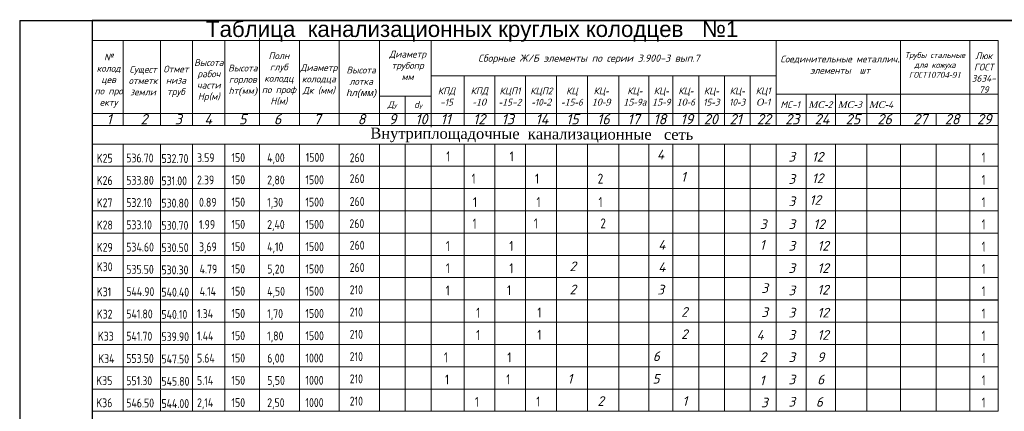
# Model space of a CAD drawing. Extents: x 0 to 362422, y 0 to 4201735.
# Tile 11 of 256: x 359901 to 360173, y 4196899 to 4197008. Entities that reach past the tile are written whole.
import ezdxf

# ---------------------------------------------------------------- set-up
doc = ezdxf.new("R2010")
doc.units = 0
doc.header["$LTSCALE"] = 0.5
doc.header["$MEASUREMENT"] = 0
doc.linetypes.add('CONTI', pattern=[0])
for name, color, linetype in [('PI_TT0', 5, 'CONTI'), ('ØÒÀÌÏ', 7, 'Continuous'), ('ВЫНОСКИ', 7, 'Continuous')]:
    doc.layers.add(name, color=color, linetype=linetype)
doc.styles.add('style1', font='isocpeur.ttf', dxfattribs={"oblique": 15, "height": 3})
doc.styles.add('style2', font='isocpeui.ttf', dxfattribs={"height": 250})

msp = doc.modelspace()

# ---------------------------------------------------------------- linework, layer by layer
at = {"color": 0, "linetype": 'Continuous'}
for q in [(360354.752, 4197007.29), (359901.283, 4196710.29)]:
    msp.add_line((359901.283, 4197007.29), q, dxfattribs=at)
for p, q in [((359921.306, 4197007.405), (360349.752, 4197007.405)), ((359921.306, 4197007.405), (359921.306, 4196899.436)), ((359921.306, 4197007.405), (359921.306, 4196899.436)), ((359921.306, 4196899.436), (359921.306, 4196715.29))]:
    msp.add_line(p, q)
at = {"color": 7, "lineweight": 20}
for p, q in [((360088.578, 4196973.192), (360088.578, 4196942.461)), ((360095.691, 4196973.192), (360095.691, 4196942.461)), ((359929.808, 4196954.753), (359929.808, 4196942.461)), ((360000.546, 4196954.753), (360000.546, 4196911.729)), ((360171.198, 4196954.753), (360171.198, 4196911.729)), ((359929.808, 4196948.607), (359929.808, 4196911.729)), ((359948.926, 4196948.607), (359948.926, 4196911.729)), ((359957.826, 4196948.607), (359957.826, 4196942.461)), ((359957.826, 4196948.607), (359957.826, 4196911.729)), ((359967.444, 4196948.607), (359967.444, 4196942.461)), ((359967.444, 4196948.607), (359967.444, 4196911.729)), ((359978.418, 4196948.607), (359978.418, 4196942.461)), ((359978.418, 4196948.607), (359978.418, 4196911.729)), ((360000.546, 4196948.607), (360000.546, 4196942.461)), ((360007.615, 4196948.607), (360007.615, 4196942.461)), ((360007.615, 4196948.607), (360007.615, 4196911.729)), ((360014.824, 4196948.607), (360014.824, 4196942.461)), ((360014.824, 4196948.607), (360014.824, 4196911.729)), ((360023.869, 4196948.607), (360023.869, 4196942.461)), ((360032.329, 4196948.607), (360032.329, 4196942.461)), ((360040.83, 4196948.607), (360040.83, 4196942.461)), ((360049.348, 4196948.607), (360049.348, 4196942.461)), ((360057.904, 4196948.607), (360057.904, 4196942.461)), ((360066.576, 4196948.607), (360066.576, 4196942.461)), ((360074.843, 4196948.607), (360074.843, 4196942.461)), ((360081.466, 4196948.607), (360081.466, 4196942.461)), ((360109.916, 4196948.607), (360109.916, 4196942.461)), ((360118.216, 4196948.607), (360118.216, 4196942.461)), ((360126.324, 4196948.607), (360126.324, 4196942.461)), ((360134.959, 4196948.607), (360134.959, 4196942.461)), ((360144.218, 4196948.607), (360144.218, 4196942.461)), ((359940.104, 4196942.461), (359940.104, 4196911.729)), ((360023.869, 4196942.461), (360023.869, 4196911.729)), ((360032.329, 4196942.461), (360032.329, 4196911.729)), ((360040.83, 4196942.461), (360040.83, 4196911.729)), ((360049.348, 4196942.461), (360049.348, 4196911.729)), ((360057.904, 4196942.461), (360057.904, 4196911.729)), ((360066.576, 4196942.461), (360066.576, 4196911.729)), ((360074.843, 4196942.461), (360074.843, 4196911.729)), ((360081.466, 4196942.461), (360081.466, 4196911.729)), ((360088.578, 4196942.461), (360088.578, 4196905.582)), ((360095.691, 4196942.461), (360095.691, 4196905.582)), ((360109.916, 4196942.461), (360109.916, 4196911.729)), ((360118.216, 4196942.461), (360118.216, 4196911.729)), ((360126.324, 4196942.461), (360126.324, 4196911.729)), ((360134.959, 4196942.461), (360134.959, 4196911.729)), ((360144.218, 4196942.461), (360144.218, 4196911.729)), ((360154.055, 4196942.461), (360154.055, 4196911.729)), ((360163.376, 4196942.461), (360163.376, 4196911.729)), ((360171.198, 4196917.875), (360171.198, 4196899.436)), ((359929.808, 4196911.729), (359929.808, 4196905.582)), ((359940.104, 4196911.729), (359940.104, 4196905.582)), ((359948.926, 4196911.729), (359948.926, 4196905.582)), ((359957.826, 4196911.729), (359957.826, 4196905.582)), ((359967.444, 4196911.729), (359967.444, 4196905.582)), ((359978.418, 4196911.729), (359978.418, 4196905.582)), ((360000.546, 4196911.729), (360000.546, 4196905.582)), ((360014.824, 4196911.729), (360014.824, 4196905.582)), ((360109.916, 4196911.729), (360109.916, 4196905.582)), ((360163.376, 4196911.729), (360163.376, 4196905.582)), ((359929.808, 4196905.582), (359929.808, 4196899.436)), ((359940.104, 4196905.27), (359940.104, 4196899.436)), ((359948.926, 4196905.582), (359948.926, 4196899.436)), ((359957.826, 4196905.582), (359957.826, 4196899.436)), ((359967.444, 4196905.582), (359967.444, 4196899.436)), ((359978.418, 4196905.582), (359978.418, 4196899.436)), ((360000.546, 4196905.582), (360000.546, 4196899.436)), ((360014.824, 4196905.582), (360014.824, 4196899.436)), ((360088.578, 4196905.582), (360088.578, 4196899.436)), ((360088.578, 4196905.582), (360088.578, 4196899.436)), ((360095.691, 4196905.582), (360095.691, 4196899.436)), ((360095.691, 4196905.582), (360095.691, 4196899.436)), ((360109.916, 4196905.582), (360109.916, 4196899.436)), ((360163.376, 4196905.582), (360163.376, 4196899.436))]:
    msp.add_line(p, q, dxfattribs=at)
at = {"color": 0, "lineweight": 20}
for p, q in [((359989.393, 4196948.607), (359989.393, 4196911.729)), ((359989.393, 4196911.729), (359989.393, 4196905.582)), ((359989.393, 4196905.582), (359989.393, 4196899.436))]:
    msp.add_line(p, q, dxfattribs=at)
at = {"color": 7}
msp.add_line((360144.218, 4196930.168), (360171.198, 4196930.168), dxfattribs=at)
at = {"color": 0, "lineweight": 20}
for points in [[(359921.306, 4196959.869), (359921.306, 4197001.799), (360171.198, 4197001.799)], [(359929.808, 4197001.799), (359929.808, 4196978.308)], [(359940.104, 4197001.799), (359940.104, 4196978.308)], [(359948.926, 4197001.799), (359948.926, 4196978.308)], [(359957.826, 4197001.799), (359957.826, 4196978.308)], [(359967.444, 4197002.46), (359967.444, 4196978.308)], [(359978.418, 4197001.799), (359978.418, 4196978.308)], [(359989.393, 4197001.799), (359989.393, 4196978.308)], [(360000.546, 4197001.799), (360000.546, 4196978.308)], [(360014.824, 4197001.799), (360014.824, 4196978.308)], [(360109.916, 4197001.799), (360109.916, 4196978.308)], [(360144.218, 4197001.799), (360144.218, 4196978.308)], [(360163.376, 4197001.799), (360163.376, 4196978.308)], [(360171.198, 4197001.799), (360171.198, 4196978.308)], [(360014.824, 4196991.989), (360109.916, 4196991.989)], [(360023.869, 4196991.989), (360023.869, 4196978.308)], [(360032.329, 4196991.989), (360032.329, 4196978.308)], [(360040.83, 4196991.989), (360040.83, 4196978.308)], [(360049.348, 4196991.989), (360049.348, 4196978.308)], [(360057.904, 4196991.989), (360057.904, 4196978.308)], [(360066.576, 4196991.989), (360066.576, 4196978.308)], [(360074.843, 4196991.989), (360074.843, 4196978.308)], [(360081.466, 4196991.989), (360081.466, 4196978.308)], [(360088.578, 4196991.989), (360088.578, 4196978.308)], [(360095.691, 4196991.989), (360095.691, 4196978.308)], [(360102.803, 4196991.989), (360102.803, 4196978.308)], [(359929.808, 4196989.506), (359929.808, 4196978.308)], [(359940.104, 4196989.506), (359940.104, 4196978.308)], [(359948.926, 4196989.506), (359948.926, 4196978.308)], [(359957.826, 4196989.506), (359957.826, 4196978.308)], [(359967.444, 4196990.167), (359967.444, 4196978.308)], [(359978.418, 4196989.506), (359978.418, 4196978.308)], [(359989.393, 4196989.506), (359989.393, 4196978.308)], [(360000.546, 4196989.506), (360000.546, 4196978.308)], [(360014.824, 4196989.506), (360014.824, 4196978.308)], [(360109.916, 4196989.506), (360109.916, 4196978.308)], [(360144.218, 4196989.506), (360144.218, 4196978.308)], [(360163.376, 4196989.506), (360163.376, 4196978.308)], [(360171.198, 4196989.506), (360171.198, 4196978.308)], [(360000.546, 4196986.416), (360014.824, 4196986.416)], [(360007.615, 4196986.416), (360007.615, 4196978.308)], [(360109.916, 4196986.94), (360171.198, 4196986.94)], [(360118.216, 4196986.94), (360118.216, 4196978.308)], [(360126.324, 4196986.94), (360126.324, 4196978.308)], [(360134.959, 4196986.94), (360134.959, 4196978.308)], [(359929.808, 4196983.36), (359929.808, 4196978.308)], [(359940.104, 4196983.36), (359940.104, 4196978.308)], [(359948.926, 4196983.36), (359948.926, 4196978.308)], [(359957.826, 4196983.36), (359957.826, 4196978.308)], [(359967.444, 4196984.021), (359967.444, 4196978.308)], [(359978.418, 4196983.36), (359978.418, 4196978.308)], [(359989.393, 4196983.36), (359989.393, 4196978.308)], [(360000.546, 4196983.36), (360000.546, 4196978.308)], [(360014.824, 4196983.36), (360014.824, 4196978.308)], [(360109.916, 4196983.36), (360109.916, 4196978.308)], [(360144.218, 4196983.36), (360144.218, 4196978.308)], [(360163.376, 4196983.36), (360163.376, 4196978.308)], [(360171.198, 4196983.36), (360171.198, 4196973.192)], [(359921.306, 4196981.595), (360171.198, 4196981.595)], [(360014.824, 4196981.595), (360014.824, 4196977.853)], [(360023.869, 4196979.696), (360023.869, 4196978.308)], [(360032.329, 4196979.696), (360032.329, 4196978.308)], [(360040.83, 4196979.696), (360040.83, 4196978.308)], [(360049.348, 4196979.696), (360049.348, 4196978.308)], [(360057.904, 4196979.696), (360057.904, 4196978.308)], [(360066.576, 4196979.696), (360066.576, 4196978.308)], [(360074.843, 4196981.595), (360074.843, 4196978.308)], [(360074.843, 4196981.595), (360074.843, 4196978.308)], [(360074.843, 4196981.595), (360074.843, 4196978.308)], [(360074.843, 4196981.595), (360074.843, 4196978.308)], [(360074.843, 4196979.696), (360074.843, 4196978.308)], [(360081.466, 4196979.696), (360081.466, 4196978.308)], [(360154.055, 4196981.595), (360154.055, 4196978.308)], [(359921.306, 4196978.308), (360145.539, 4196978.308)], [(359921.306, 4196978.308), (360145.539, 4196978.308)], [(359921.306, 4196978.308), (360159.764, 4196978.308)], [(359921.306, 4196978.308), (360171.198, 4196978.308)], [(359921.306, 4196973.192), (360171.198, 4196973.192)], [(359989.393, 4196973.192), (359989.393, 4196960.9)], [(359989.393, 4196973.192), (359989.393, 4196960.9)], [(359989.393, 4196973.192), (359989.393, 4196954.753)], [(359989.393, 4196973.192), (359989.393, 4196948.607)], [(359989.393, 4196973.192), (359989.393, 4196942.461)]]:
    msp.add_lwpolyline(points, dxfattribs=at)
at = {"color": 7, "lineweight": 20}
for points in [[(359929.808, 4196973.192), (359929.808, 4196960.9)], [(359929.808, 4196973.192), (359929.808, 4196960.9)], [(359929.808, 4196973.192), (359929.808, 4196954.753)], [(359929.808, 4196973.192), (359929.808, 4196948.607)], [(359929.808, 4196973.192), (359929.808, 4196942.461)], [(359940.104, 4196973.192), (359940.104, 4196966.733)], [(359940.104, 4196973.192), (359940.104, 4196960.9)], [(359940.104, 4196973.192), (359940.104, 4196954.753)], [(359940.104, 4196973.192), (359940.104, 4196948.607)], [(359940.104, 4196973.192), (359940.104, 4196942.461)], [(359948.926, 4196973.192), (359948.926, 4196960.9)], [(359948.926, 4196973.192), (359948.926, 4196960.9)], [(359948.926, 4196973.192), (359948.926, 4196954.753)], [(359948.926, 4196973.192), (359948.926, 4196948.607)], [(359948.926, 4196973.192), (359948.926, 4196942.461)], [(359957.826, 4196973.192), (359957.826, 4196960.9)], [(359957.826, 4196973.192), (359957.826, 4196960.9)], [(359957.826, 4196973.192), (359957.826, 4196954.753)], [(359957.826, 4196973.192), (359957.826, 4196948.607)], [(359957.826, 4196973.192), (359957.826, 4196942.461)], [(359967.444, 4196973.192), (359967.444, 4196960.9)], [(359967.444, 4196973.192), (359967.444, 4196960.9)], [(359967.444, 4196973.192), (359967.444, 4196954.753)], [(359967.444, 4196973.192), (359967.444, 4196948.607)], [(359967.444, 4196973.192), (359967.444, 4196942.461)], [(359978.418, 4196973.192), (359978.418, 4196960.9)], [(359978.418, 4196973.192), (359978.418, 4196960.9)], [(359978.418, 4196973.192), (359978.418, 4196954.753)], [(359978.418, 4196973.192), (359978.418, 4196948.607)], [(359978.418, 4196973.192), (359978.418, 4196942.461)], [(360000.546, 4196973.192), (360000.546, 4196960.9)], [(360000.546, 4196973.192), (360000.546, 4196960.9)], [(360000.546, 4196973.192), (360000.546, 4196954.753)], [(360000.546, 4196973.192), (360000.546, 4196948.607)], [(360000.546, 4196973.192), (360000.546, 4196942.461)], [(360007.615, 4196973.192), (360007.615, 4196960.9)], [(360007.615, 4196973.192), (360007.615, 4196960.9)], [(360007.615, 4196973.192), (360007.615, 4196948.607)], [(360007.615, 4196973.192), (360007.615, 4196948.607)], [(360014.824, 4196973.192), (360014.824, 4196960.9)], [(360014.824, 4196973.192), (360014.824, 4196960.9)], [(360014.824, 4196973.192), (360014.824, 4196954.753)], [(360014.824, 4196973.192), (360014.824, 4196948.607)], [(360014.824, 4196973.192), (360014.824, 4196942.461)], [(360023.869, 4196973.192), (360023.869, 4196960.9)], [(360023.869, 4196973.192), (360023.869, 4196960.9)], [(360023.869, 4196973.192), (360023.869, 4196954.753)], [(360023.869, 4196973.192), (360023.869, 4196942.461)], [(360023.869, 4196973.192), (360023.869, 4196942.461)], [(360032.329, 4196973.192), (360032.329, 4196960.9)], [(360032.329, 4196973.192), (360032.329, 4196960.9)], [(360032.329, 4196973.192), (360032.329, 4196954.753)], [(360032.329, 4196973.192), (360032.329, 4196942.461)], [(360032.329, 4196973.192), (360032.329, 4196942.461)], [(360040.83, 4196973.192), (360040.83, 4196960.9)], [(360040.83, 4196973.192), (360040.83, 4196960.9)], [(360040.83, 4196973.192), (360040.83, 4196954.753)], [(360040.83, 4196973.192), (360040.83, 4196942.461)], [(360040.83, 4196973.192), (360040.83, 4196942.461)], [(360049.348, 4196973.192), (360049.348, 4196960.9)], [(360049.348, 4196973.192), (360049.348, 4196960.9)], [(360049.348, 4196973.192), (360049.348, 4196954.753)], [(360049.348, 4196973.192), (360049.348, 4196942.461)], [(360049.348, 4196973.192), (360049.348, 4196942.461)], [(360057.904, 4196973.192), (360057.904, 4196960.9)], [(360057.904, 4196973.192), (360057.904, 4196960.9)], [(360057.904, 4196973.192), (360057.904, 4196954.753)], [(360057.904, 4196973.192), (360057.904, 4196942.461)], [(360057.904, 4196973.192), (360057.904, 4196942.461)], [(360066.576, 4196973.192), (360066.576, 4196960.9)], [(360066.576, 4196973.192), (360066.576, 4196960.9)], [(360066.576, 4196973.192), (360066.576, 4196954.753)], [(360066.576, 4196973.192), (360066.576, 4196942.461)], [(360066.576, 4196973.192), (360066.576, 4196942.461)], [(360074.843, 4196973.192), (360074.843, 4196942.461)], [(360074.843, 4196973.192), (360074.843, 4196942.461)], [(360074.843, 4196973.192), (360074.843, 4196954.753)], [(360074.843, 4196973.192), (360074.843, 4196954.753)], [(360074.843, 4196973.192), (360074.843, 4196954.753)], [(360081.466, 4196973.192), (360081.466, 4196960.9)], [(360081.466, 4196973.192), (360081.466, 4196954.753)], [(360081.466, 4196973.192), (360081.466, 4196942.461)], [(360102.803, 4196973.192), (360102.803, 4196960.9)], [(360102.803, 4196973.192), (360102.803, 4196960.9)], [(360102.803, 4196973.192), (360102.803, 4196954.753)], [(360102.803, 4196973.192), (360102.803, 4196942.461)], [(360109.916, 4196973.192), (360109.916, 4196960.9)], [(360109.916, 4196973.192), (360109.916, 4196960.9)], [(360109.916, 4196973.192), (360109.916, 4196954.753)], [(360109.916, 4196973.192), (360109.916, 4196948.607)], [(360109.916, 4196973.192), (360109.916, 4196942.461)], [(360118.216, 4196973.192), (360118.216, 4196960.9)], [(360118.216, 4196973.192), (360118.216, 4196960.9)], [(360118.216, 4196973.192), (360118.216, 4196948.607)], [(360118.216, 4196973.192), (360118.216, 4196948.607)], [(360126.324, 4196973.192), (360126.324, 4196960.9)], [(360126.324, 4196973.192), (360126.324, 4196960.9)], [(360126.324, 4196973.192), (360126.324, 4196948.607)], [(360126.324, 4196973.192), (360126.324, 4196948.607)], [(360134.959, 4196973.192), (360134.959, 4196960.9)], [(360134.959, 4196973.192), (360134.959, 4196960.9)], [(360134.959, 4196973.192), (360134.959, 4196948.607)], [(360134.959, 4196973.192), (360134.959, 4196948.607)], [(360144.218, 4196973.192), (360144.218, 4196960.9)], [(360144.218, 4196973.192), (360144.218, 4196954.753)], [(360144.218, 4196973.192), (360144.218, 4196948.607)], [(360144.218, 4196973.192), (360144.218, 4196942.461)], [(360144.218, 4196973.192), (360144.218, 4196942.461)], [(360154.055, 4196973.192), (360154.055, 4196960.9)], [(360154.055, 4196973.192), (360154.055, 4196954.753)], [(360154.055, 4196973.192), (360154.055, 4196954.753)], [(360163.376, 4196973.192), (360163.376, 4196960.9)], [(360163.376, 4196973.192), (360163.376, 4196954.753)], [(360163.376, 4196973.192), (360163.376, 4196948.607)], [(360163.376, 4196973.192), (360163.376, 4196942.461)], [(360163.376, 4196973.192), (360163.376, 4196942.461)], [(360171.198, 4196973.192), (360171.198, 4196967.046)], [(360171.198, 4196973.192), (360171.198, 4196960.9)], [(360171.198, 4196973.192), (360171.198, 4196954.753)], [(360171.198, 4196973.192), (360171.198, 4196948.607)], [(360171.198, 4196973.192), (360171.198, 4196936.314)], [(359921.306, 4196967.046), (360144.218, 4196967.046)], [(360081.466, 4196968.434), (360081.466, 4196942.461)], [(360081.466, 4196967.046), (360081.466, 4196960.9)], [(360102.803, 4196968.434), (360102.803, 4196942.461)], [(360144.218, 4196967.046), (360171.198, 4196967.046)], [(360118.216, 4196963.385), (360118.216, 4196942.461)], [(360126.324, 4196963.385), (360126.324, 4196942.461)], [(360134.959, 4196963.385), (360134.959, 4196942.461)], [(360154.055, 4196964.187), (360154.055, 4196948.607)], [(359921.306, 4196960.9), (360144.218, 4196960.9)], [(360007.615, 4196962.862), (360007.615, 4196942.461)], [(360144.218, 4196960.9), (360171.198, 4196960.9)], [(360154.055, 4196958.041), (360154.055, 4196942.461)], [(359921.306, 4196954.753), (360144.218, 4196954.753)], [(360144.218, 4196954.753), (360171.198, 4196954.753)], [(359921.306, 4196948.607), (360144.218, 4196948.607)], [(360144.218, 4196948.607), (360171.198, 4196948.607)], [(359921.306, 4196942.461), (360144.218, 4196942.461)], [(359929.808, 4196942.461), (359929.808, 4196924.021)], [(360102.803, 4196942.461), (360102.803, 4196911.729)], [(360144.218, 4196942.461), (360171.198, 4196942.461)], [(359921.306, 4196936.314), (360144.218, 4196936.314)], [(360144.218, 4196936.314), (360171.198, 4196936.314)], [(359921.306, 4196930.168), (360144.218, 4196930.168)], [(359921.306, 4196924.021), (360171.198, 4196924.021)], [(359921.306, 4196917.875), (360171.198, 4196917.875)], [(359921.306, 4196911.729), (360171.198, 4196911.729)], [(360007.615, 4196911.729), (360007.615, 4196905.582)], [(360023.869, 4196911.729), (360023.869, 4196905.582)], [(360032.329, 4196911.729), (360032.329, 4196905.582)], [(360040.83, 4196911.729), (360040.83, 4196905.582)], [(360049.348, 4196911.729), (360049.348, 4196905.582)], [(360057.904, 4196911.729), (360057.904, 4196905.582)], [(360066.576, 4196911.729), (360066.576, 4196905.582)], [(360074.843, 4196911.729), (360074.843, 4196899.436)], [(360081.466, 4196911.729), (360081.466, 4196905.582)], [(360102.803, 4196911.729), (360102.803, 4196905.582)], [(360118.216, 4196911.729), (360118.216, 4196905.582)], [(360126.324, 4196911.729), (360126.324, 4196905.582)], [(360134.959, 4196911.729), (360134.959, 4196905.582)], [(360144.218, 4196911.729), (360144.218, 4196905.582)], [(360154.055, 4196911.729), (360154.055, 4196905.582)], [(360126.324, 4196908.068), (360126.324, 4196905.582)], [(359921.306, 4196905.582), (360144.218, 4196905.582)], [(360007.615, 4196905.582), (360007.615, 4196899.436)], [(360007.615, 4196905.582), (360007.615, 4196899.436)], [(360023.869, 4196905.582), (360023.869, 4196899.436)], [(360032.329, 4196905.582), (360032.329, 4196899.436)], [(360040.83, 4196905.582), (360040.83, 4196899.436)], [(360049.348, 4196905.582), (360049.348, 4196899.436)], [(360057.904, 4196905.582), (360057.904, 4196899.436)], [(360066.576, 4196905.582), (360066.576, 4196899.436)], [(360074.843, 4196905.582), (360074.843, 4196899.436)], [(360081.466, 4196905.582), (360081.466, 4196899.436)], [(360102.803, 4196905.582), (360102.803, 4196899.436)], [(360118.216, 4196905.582), (360118.216, 4196899.436)], [(360118.216, 4196905.582), (360118.216, 4196899.436)], [(360126.324, 4196905.582), (360126.324, 4196899.436)], [(360126.324, 4196905.582), (360126.324, 4196899.436)], [(360134.959, 4196905.582), (360134.959, 4196899.436)], [(360134.959, 4196905.582), (360134.959, 4196899.436)], [(360144.218, 4196905.582), (360171.198, 4196905.582)], [(360144.218, 4196905.582), (360144.218, 4196899.436)], [(360154.055, 4196905.582), (360154.055, 4196899.436)], [(359921.306, 4196899.436), (360154.055, 4196899.436)], [(360144.218, 4196899.436), (360171.198, 4196899.436)]]:
    msp.add_lwpolyline(points, dxfattribs=at)

# ---------------------------------------------------------------- texts
at = {"color": 0, "lineweight": 30, "style": 'style2'}
for s, height, p in [('1', 2.84, (359925.249, 4196978.623)), ('2', 2.84, (359934.609, 4196978.623)), ('3', 2.84, (359944.047, 4196978.623)), ('4', 2.84, (359952.22, 4196978.623)), ('5', 2.84, (359961.77, 4196978.623)), ('6', 2.84, (359971.388, 4196978.623)), ('7', 2.84, (359982.362, 4196978.623)), ('8', 2.84, (359994.502, 4196978.623)), ('9', 2.84, (360003.127, 4196978.623)), ('10', 2.8396, (360010.413, 4196978.623)), ('11', 2.8396, (360017.369, 4196978.623)), ('12', 2.8396, (360026.347, 4196978.623)), ('13', 2.8396, (360034.198, 4196978.623)), ('14', 2.8396, (360043.553, 4196978.623)), ('15', 2.8396, (360051.999, 4196978.623)), ('16', 2.8396, (360060.555, 4196978.623)), ('17', 2.8396, (360068.917, 4196978.623)), ('18', 2.8396, (360076.08, 4196978.623)), ('19', 2.8396, (360083.541, 4196978.623)), ('20', 2.8396, (360089.972, 4196978.623)), ('21', 2.8396, (360097.085, 4196978.623)), ('22', 2.8396, (360104.624, 4196978.623)), ('23', 2.8396, (360112.43, 4196978.623)), ('24', 2.8396, (360120.553, 4196978.623)), ('25', 2.8396, (360129.114, 4196978.623)), ('26', 2.8396, (360137.858, 4196978.623)), ('27', 2.8396, (360147.737, 4196978.623)), ('28', 2.8396, (360156.445, 4196978.623)), ('29', 2.8396, (360165.335, 4196978.623)), ('4', 2.67, (360077.044, 4196968.958)), ('3', 2.67, (360113.314, 4196968.344)), ('12', 2.6697, (360119.783, 4196968.332)), ('1', 2.67, (360083.685, 4196962.811)), ('3', 2.67, (360113.314, 4196962.197)), ('12', 2.6697, (360119.791, 4196962.407)), ('3', 2.67, (360113.314, 4196956.051)), ('12', 2.6697, (360119.14, 4196956.412)), ('3', 2.67, (360105.437, 4196949.721)), ('3', 2.67, (360113.314, 4196949.739)), ('12', 2.6697, (360120.179, 4196949.724)), ('4', 2.67, (360077.391, 4196944.023)), ('1', 2.67, (360105.437, 4196944.039)), ('3', 2.67, (360113.314, 4196943.758)), ('12', 2.6697, (360121.318, 4196943.758)), ('2', 2.67, (360052.932, 4196938.107)), ('4', 2.67, (360077.391, 4196937.877)), ('3', 2.67, (360113.314, 4196937.612)), ('12', 2.6697, (360121.318, 4196937.612)), ('2', 2.67, (360052.932, 4196931.712)), ('3', 2.67, (360077.149, 4196931.663)), ('3', 2.67, (360105.841, 4196932.101)), ('3', 2.67, (360113.314, 4196931.465)), ('12', 2.6697, (360121.283, 4196931.651)), ('2', 2.67, (360083.701, 4196925.517)), ('3', 2.67, (360105.841, 4196925.462)), ('3', 2.67, (360113.314, 4196925.319)), ('12', 2.6697, (360121.318, 4196925.319)), ('2', 2.67, (360083.701, 4196919.371)), ('4', 2.67, (360104.53, 4196919.173)), ('3', 2.67, (360113.314, 4196919.173)), ('12', 2.6697, (360121.318, 4196919.173)), ('6', 2.67, (360075.923, 4196913.292)), ('2', 2.67, (360105.381, 4196913.052)), ('3', 2.67, (360113.314, 4196913.026)), ('9', 2.67, (360121.255, 4196913.026)), ('1', 2.67, (360052.376, 4196907.078)), ('5', 2.67, (360075.835, 4196907.078)), ('1', 2.67, (360105.381, 4196906.616)), ('3', 2.67, (360113.314, 4196906.88)), ('6', 2.67, (360121.255, 4196906.88)), ('2', 2.67, (360060.627, 4196900.932)), ('1', 2.67, (360084.086, 4196900.932)), ('3', 2.67, (360105.754, 4196900.522)), ('3', 2.67, (360113.314, 4196900.734)), ('6', 2.67, (360120.895, 4196900.685))]:
    msp.add_text(s, height=height, dxfattribs=at).set_placement(p)
at = {"ltscale": 0.5, "insert": (360042.548, 4196977.516), "char_height": 3, "width": 187.30566, "attachment_point": 2, "rotation": 359.7504}
msp.add_mtext('{\\fTimes New Roman|b0|i0|c204|p18;\\C0;Внутриплощадочные  канализационные   сеть}', dxfattribs=at)
at = {"layer": 'PI_TT0', "color": 0, "lineweight": 40, "style": 'style1', "width": 0.8}
for p in [(359992.312, 4196968.182), (359992.312, 4196962.404), (359992.312, 4196956.108)]:
    msp.add_text('260', height=2.4484, dxfattribs=at).set_placement(p)
at = {"layer": 'ØÒÀÌÏ', "color": 0, "lineweight": 40, "style": 'style1', "width": 0.8}
for s, height, p in [('K25', 2.4484, (359922.545, 4196968.046)), ('536.70', 2.4484, (359930.689, 4196968.102)), ('532.70', 2.4484, (359940.383, 4196967.958)), ('150', 2.4484, (359959.707, 4196968.228)), ('4,00', 2.4484, (359969.557, 4196968.19)), ('1500', 2.4484, (359980.172, 4196968.286)), ('1', 2.748, (360018.947, 4196968.407)), ('1', 2.748, (360036.452, 4196968.407)), ('1', 2.748, (360166.611, 4196968.08)), ('533.80', 2.4484, (359930.689, 4196961.955)), ('531.00', 2.4484, (359940.383, 4196961.811)), ('150', 2.4484, (359959.707, 4196962.082)), ('2,80', 2.4484, (359969.557, 4196962.043)), ('1500', 2.4484, (359980.1, 4196962.082)), ('1', 2.748, (360025.944, 4196962.26)), ('1', 2.748, (360043.449, 4196962.26)), ('2', 2.748, (360060.729, 4196962.26)), ('532.10', 2.4484, (359930.689, 4196955.809)), ('530.80', 2.4484, (359940.383, 4196955.665)), ('150', 2.4484, (359959.707, 4196955.936)), ('1,30', 2.4484, (359969.557, 4196955.897)), ('1500', 2.4484, (359980.1, 4196955.936)), ('1', 2.748, (360026.325, 4196955.787)), ('1', 2.748, (360043.83, 4196955.787)), ('1', 2.748, (360060.939, 4196955.787)), ('260', 2.4484, (359992.235, 4196949.999)), ('1', 2.748, (360026.202, 4196949.843)), ('1', 2.748, (360043.099, 4196949.911)), ('2', 2.748, (360061.456, 4196949.911)), ('533.10', 2.4484, (359930.689, 4196949.663)), ('530.70', 2.4484, (359940.383, 4196949.519)), ('150', 2.4484, (359959.707, 4196949.789)), ('2,40', 2.4484, (359969.557, 4196949.751)), ('1500', 2.4484, (359980.1, 4196949.789)), ('534.60', 2.4484, (359930.689, 4196943.516)), ('150', 2.4484, (359959.707, 4196943.643)), ('4,10', 2.4484, (359969.557, 4196943.604)), ('1500', 2.4484, (359980.1, 4196943.643)), ('260', 2.4484, (359992.312, 4196944.04)), ('1', 2.748, (360018.835, 4196943.677)), ('1', 2.748, (360036.34, 4196943.677)), ('535.50', 2.4484, (359930.689, 4196937.37)), ('530.30', 2.4484, (359940.383, 4196937.226)), ('150', 2.4484, (359959.707, 4196937.497)), ('5,20', 2.4484, (359969.557, 4196937.458)), ('1500', 2.4484, (359980.1, 4196937.497)), ('260', 2.4484, (359992.312, 4196937.894)), ('1', 2.748, (360018.835, 4196937.53)), ('1', 2.748, (360036.34, 4196937.53)), ('544.90', 2.4484, (359930.689, 4196931.224)), ('540.40', 2.4484, (359940.383, 4196931.08)), ('150', 2.4484, (359959.707, 4196931.35)), ('4,50', 2.4484, (359969.557, 4196931.312)), ('1500', 2.4484, (359980.1, 4196931.35)), ('210', 2.4484, (359992.312, 4196931.747)), ('210', 2.4484, (359992.312, 4196925.601)), ('1', 2.748, (360027.187, 4196925.258)), ('1', 2.748, (360044.083, 4196925.325)), ('541.80', 2.4484, (359930.689, 4196925.077)), ('540.10', 2.4484, (359940.383, 4196924.933)), ('150', 2.4484, (359959.707, 4196925.204)), ('1,70', 2.4484, (359969.557, 4196925.165)), ('1500', 2.4484, (359980.1, 4196925.204)), ('541.70', 2.4484, (359930.689, 4196918.931)), ('539.90', 2.4484, (359940.383, 4196918.787)), ('150', 2.4484, (359959.707, 4196919.057)), ('1,80', 2.4484, (359969.557, 4196919.019)), ('1500', 2.4484, (359980.1, 4196919.057)), ('210', 2.4484, (359992.312, 4196919.455)), ('1', 2.748, (360027.187, 4196919.112)), ('1', 2.748, (360044.083, 4196919.179)), ('553.50', 2.4484, (359930.689, 4196912.785)), ('547.50', 2.4484, (359940.383, 4196912.641)), ('150', 2.4484, (359959.707, 4196912.911)), ('6,00', 2.4484, (359969.557, 4196912.873)), ('1000', 2.4484, (359980.1, 4196912.911)), ('210', 2.4484, (359992.312, 4196913.308)), ('1', 2.748, (360018.294, 4196912.945)), ('1', 2.748, (360035.798, 4196912.945)), ('551.30', 2.4484, (359930.689, 4196906.638)), ('545.80', 2.4484, (359940.383, 4196906.494)), ('150', 2.4484, (359959.707, 4196906.765)), ('5,50', 2.4484, (359969.557, 4196906.726)), ('1000', 2.4484, (359980.1, 4196906.765)), ('210', 2.4484, (359992.312, 4196907.162)), ('1', 2.748, (360018.604, 4196906.819)), ('1', 2.748, (360035.501, 4196906.886)), ('210', 2.4484, (359992.312, 4196901.016)), ('1', 2.748, (360043.752, 4196900.74)), ('546.50', 2.4484, (359930.689, 4196900.492)), ('544.00', 2.4484, (359940.383, 4196900.348)), ('150', 2.4484, (359959.707, 4196900.618)), ('2,50', 2.4484, (359969.557, 4196900.58)), ('1000', 2.4484, (359980.1, 4196900.618)), ('1', 2.748, (360026.856, 4196900.673))]:
    msp.add_text(s, height=height, dxfattribs=at).set_placement(p)
at = {"layer": 'ØÒÀÌÏ', "color": 1, "lineweight": 40, "style": 'style1', "width": 0.8}
for s, p in [('3.59', (359950.192, 4196968.19)), ('2.39', (359950.192, 4196962.043)), ('0.89', (359950.747, 4196955.897)), ('1.99', (359950.747, 4196949.751)), ('3,69', (359950.747, 4196943.604)), ('4.79', (359950.904, 4196937.458)), ('4.14', (359950.918, 4196931.312)), ('1.34', (359950.192, 4196925.165)), ('1.44', (359950.192, 4196919.019)), ('5.64', (359950.192, 4196912.873)), ('5.14', (359950.192, 4196906.726)), ('2,14', (359950.192, 4196900.58))]:
    msp.add_text(s, height=2.4484, dxfattribs=at).set_placement(p)
at = {"layer": 'ØÒÀÌÏ', "color": 7, "lineweight": 40, "style": 'style1', "width": 0.8}
for s, height, p in [('K26', 2.4484, (359922.545, 4196961.9)), ('1', 2.748, (360166.611, 4196961.933)), ('K27', 2.4484, (359922.545, 4196955.754)), ('1', 2.748, (360166.611, 4196955.787)), ('1', 2.748, (360166.611, 4196949.641)), ('K28', 2.4484, (359922.545, 4196949.607)), ('K29', 2.4484, (359922.545, 4196943.461)), ('1', 2.748, (360166.611, 4196943.494)), ('K30', 2.4484, (359922.558, 4196938.092)), ('1', 2.748, (360166.611, 4196937.348)), ('K31', 2.4484, (359922.545, 4196931.168)), ('1', 2.748, (360166.611, 4196931.202)), ('K32', 2.4484, (359922.545, 4196925.022)), ('1', 2.748, (360166.611, 4196925.055)), ('K33', 2.4484, (359922.856, 4196918.935)), ('1', 2.748, (360166.611, 4196918.909)), ('K34', 2.4484, (359922.956, 4196912.729)), ('1', 2.748, (360166.611, 4196912.763)), ('K35', 2.4484, (359922.41, 4196906.67)), ('1', 2.748, (360166.611, 4196906.616)), ('K36', 2.4484, (359922.419, 4196900.552)), ('1', 2.748, (360166.611, 4196900.47))]:
    msp.add_text(s, height=height, dxfattribs=at).set_placement(p)
at = {"layer": 'ØÒÀÌÏ', "lineweight": 40, "style": 'style1', "width": 0.8}
for s, height, p in [('530.50', 2.4484, (359940.383, 4196943.372)), ('1', 2.748, (360018.813, 4196931.404)), ('1', 2.748, (360035.71, 4196931.472))]:
    msp.add_text(s, height=height, dxfattribs=at).set_placement(p)
at = {"layer": 'ØÒÀÌÏ', "color": 0, "lineweight": 40, "attachment_point": 5, "style": 'style1'}
for s, insert, char_height in [('\\PПолн\\Pглуб\\Pколодц\\Pпо проф\\PН(м)', (359972.779, 4196992.787), 1.872), ('Диаметр\\Pтрубопр\\Pмм', (360008.281, 4196994.876), 1.872), ('Трубы стальные \\Pдля кожуха\\PГОСТ{\\fTimes New Roman|b0|i0|c238|p18;10704-91}', (360153.727, 4196995.002), 1.638), ('№\\Pколод \\Pцев\\Pпо про\\Pекту', (359925.805, 4196990.685), 1.872), ('Высота\\Pрабоч\\Pчасти\\PHp(м)', (359953.453, 4196990.719), 1.872), ('\\pt2310;Соединительные металлич{\\fTimes New Roman|b0|i0|c238|p18;.}\\Pэлементы  шт ', (360127.575, 4196995.083), 1.872), ('Сущест\\Pотметк\\Pземли', (359935.319, 4196990.685), 1.872), ('Отмет\\Pниза\\Pтруб', (359944.384, 4196990.506), 1.872), ('Высота \\Pгорлов\\Phт{\\fTimes New Roman|b0|i0|c238|p18;(}мм{\\fTimes New Roman|b0|i0|c238|p18;)}', (359962.844, 4196990.719), 1.872), ('Диаметр\\Pколодца\\PДк (мм)', (359983.8, 4196990.954), 1.872), ('КПД\\P-15', (360019.01, 4196986.297), 1.872), ('КПД\\P{\\fTimes New Roman|b0|i0|c238|p18;-\\fTimes New Roman|b0|i0|c204|p18;1\\fTimes New Roman|b0|i0|c0|p18;0}', (360028.056, 4196986.297), 1.872), ('КЦ{\\fTimes New Roman|b0|i0|c238|p18;-\\P\\fTimes New Roman|b0|i0|c0|p18;15\\fTimes New Roman|b0|i0|c238|p18;-}9{\\fTimes New Roman|b0|i0|c238|p18;a}', (360070.946, 4196986.297), 1.872), ('КЦ{\\fTimes New Roman|b0|i0|c238|p18;-\\P\\fTimes New Roman|b0|i0|c0|p18;15\\fTimes New Roman|b0|i0|c238|p18;-}9', (360078.24, 4196986.297), 1.872), ('КЦ{\\fTimes New Roman|b0|i0|c238|p18;-\\P}15{\\fTimes New Roman|b0|i0|c238|p18;-}3', (360092.063, 4196986.297), 1.872), ('КЦ{\\fTimes New Roman|b0|i0|c238|p18;-\\P}10{\\fTimes New Roman|b0|i0|c238|p18;-}3', (360099.176, 4196986.297), 1.872), ('КЦ1\\P{\\fTimes New Roman|b0|i0|c238|p18;O-}1', (360106.353, 4196986.297), 1.872), ('d{\\H0.6667x;y}', (360011.222, 4196983.938), 1.872), ('MC-1', (360113.812, 4196984.062), 1.872), ('{\\fTimes New Roman|b0|i0|c238|p18;MC-}2', (360122.112, 4196984.062), 1.872), ('{\\fTimes New Roman|b0|i0|c238|p18;MC-}3', (360130.221, 4196984.062), 1.872), ('{\\fTimes New Roman|b0|i0|c238|p18;MC-}4', (360138.856, 4196984.062), 1.872), ('Д{\\H0.6667x;у}', (360004.021, 4196983.983), 1.872)]:
    msp.add_mtext(s, dxfattribs=dict(at, insert=insert, char_height=char_height))
for s, insert, char_height, width in [('Люк\\PГОСТ\\P3634-\\P79', (360167.203, 4196992.862), 1.872, 8.81716), ('Сборные Ж/Б элементы по серии 3.900-3 вып.7', (360058.282, 4196996.619), 2, 69.25257), ('КЦП1\\P{\\fTimes New Roman|b0|i0|c238|p18;-1}5-2', (360036.515, 4196986.297), 1.872, 7.5201), ('КЦП2{\\fTimes New Roman|b0|i0|c238|p18;\\P-}10{\\fTimes New Roman|b0|i0|c238|p18;-2}', (360045.185, 4196986.297), 1.872, 7.64668), ('КЦ{\\fTimes New Roman|b0|i0|c238|p18;\\P-1}5{\\fTimes New Roman|b0|i0|c238|p18;-}6', (360053.619, 4196986.297), 1.872, 7.6482)]:
    msp.add_mtext(s, dxfattribs=dict(at, insert=insert, char_height=char_height, width=width))
at = {"layer": 'ØÒÀÌÏ', "lineweight": 40, "insert": (359995.469, 4196990.198), "char_height": 1.872, "width": 12.15194, "attachment_point": 5, "style": 'style1'}
msp.add_mtext('Высота лотка {\\fArial|b0|i0|c204|p34;hл(мм)}', dxfattribs=at)
at = {"layer": 'ØÒÀÌÏ', "color": 3, "lineweight": 40, "char_height": 1.872, "attachment_point": 5, "style": 'style1'}
for s, insert in [('КЦ{\\fTimes New Roman|b0|i0|c238|p18;-\\P\\fTimes New Roman|b0|i0|c204|p18;1\\fTimes New Roman|b0|i0|c0|p18;0\\fTimes New Roman|b0|i0|c238|p18;-\\fTimes New Roman|b0|i0|c0|p18;9}', (360061.645, 4196986.297)), ('КЦ{\\fTimes New Roman|b0|i0|c238|p18;-\\P\\fTimes New Roman|b0|i0|c204|p18;1\\fTimes New Roman|b0|i0|c0|p18;0\\fTimes New Roman|b0|i0|c238|p18;-}6', (360085.016, 4196986.297))]:
    msp.add_mtext(s, dxfattribs=dict(at, insert=insert))
at = {"layer": 'ВЫНОСКИ', "color": 0, "insert": (359952.652, 4197007.136), "char_height": 4.4, "width": 155.75146, "attachment_point": 1}
msp.add_mtext('{\\fArial|b0|i0|c204|p34;Таблица\\fArial|b0|i0|c128|p34;  \\fArial|b0|i0|c204|p34;канализационных\\fArial|b0|i0|c128|p34; \\fArial|b0|i0|c204|p34;круглых\\fArial|b0|i0|c128|p34; \\fArial|b0|i0|c204|p34;колодцев\\fArial|b0|i0|c128|p34;   \\fArial|b0|i0|c238|p34;№\\fArial|b0|i0|c204|p34;1}', dxfattribs=at)

doc.saveas('drawing.dxf')
